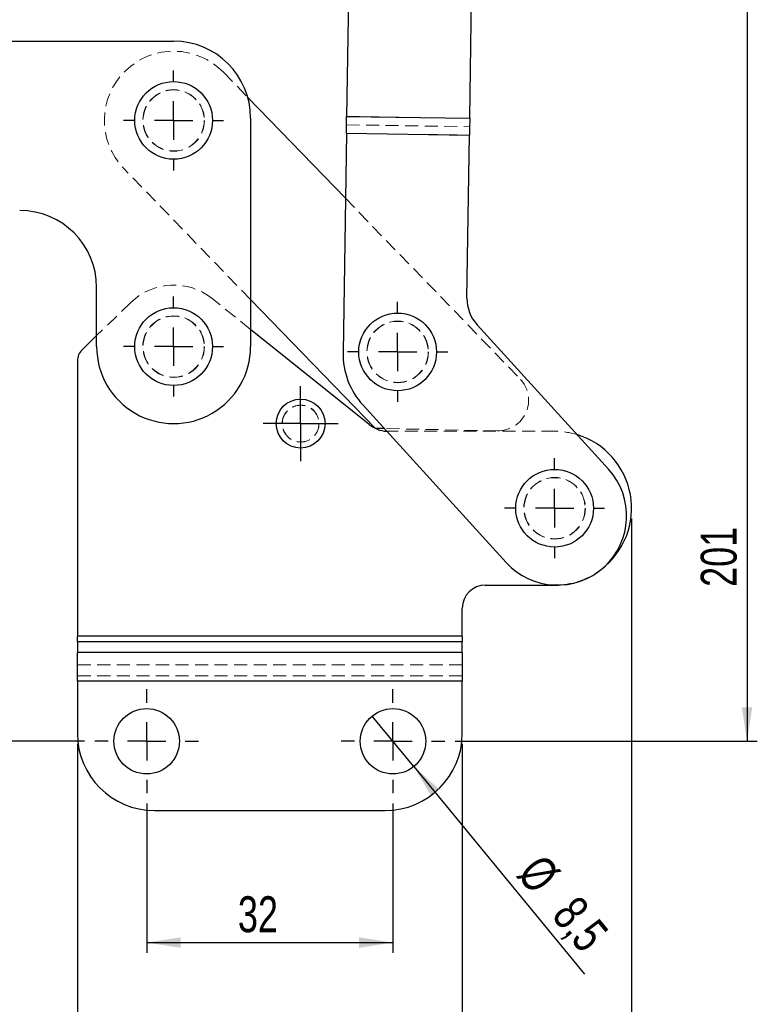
# Model space of a CAD drawing. Header units: millimetres. Extents: x 42 to 356, y 8 to 287.
# Tile 6 of 16: x 112 to 184, y 110 to 206. Entities that reach past the tile are written whole.
import ezdxf

# ---------------------------------------------------------------- set-up
doc = ezdxf.new("R2010")
doc.units = ezdxf.units.MM
doc.linetypes.add('HIDDEN', pattern=[1.905, 1.27, -0.635])
doc.layers.add('FORMATO', color=179, linetype='Continuous')
doc.styles.add('SLDTEXTSTYLE0', font='TXT', dxfattribs={"width": 0.75})
doc.dimstyles.new('SLDDIMSTYLE0', dxfattribs={"dimtxt": 3.5, "dimasz": 3.302, "dimexe": 0, "dimexo": 0.0625, "dimgap": 0.875, "dimtad": 1, "dimdec": 0, "dimlfac": 1.333333, "dimrnd": 1e-09, "dimzin": 12, "dimdsep": 46, "dimtxsty": 'SLDTEXTSTYLE0', "dimsah": 1, "dimcen": 0.09, "dimadec": 0, "dimazin": 3, "dimtfac": 1, "dimtdec": 0, "dimtofl": 0, "dimtmove": 0, "dimatfit": 3, "dimfxl": 0, "dimfrac": 2, "dimtolj": 1, "dimtzin": 12, "dimarcsym": 0})
doc.dimstyles.new('SLDDIMSTYLE1', dxfattribs={"dimtxt": 3.5, "dimasz": 3.302, "dimexe": 0, "dimexo": 0.0625, "dimgap": 0.875, "dimtad": 1, "dimdec": 3, "dimlfac": 1.333333, "dimrnd": 1e-09, "dimzin": 12, "dimdsep": 46, "dimtxsty": 'SLDTEXTSTYLE0', "dimsah": 1, "dimcen": 0.09, "dimadec": 0, "dimazin": 3, "dimtfac": 1, "dimtdec": 3, "dimtofl": 0, "dimtmove": 0, "dimatfit": 3, "dimfxl": 0, "dimfrac": 2, "dimtolj": 1, "dimtzin": 12, "dimarcsym": 0})
doc.dimstyles.new('SLDDIMSTYLE2', dxfattribs={"dimtxt": 3.5, "dimasz": 3.302, "dimexe": 0, "dimexo": 0.0625, "dimgap": 0.875, "dimtad": 1, "dimdec": 3, "dimlfac": 1.333333, "dimrnd": 1e-09, "dimzin": 12, "dimdsep": 46, "dimtxsty": 'SLDTEXTSTYLE0', "dimblk1": 'NONE', "dimsah": 1, "dimcen": 0, "dimadec": 0, "dimazin": 3, "dimtfac": 1, "dimtdec": 3, "dimtmove": 0, "dimatfit": 3, "dimldrblk": 'NONE', "dimfxl": 0, "dimfrac": 2, "dimtolj": 1, "dimtzin": 12, "dimarcsym": 0})

# ---------------------------------------------------------------- blocks, each defined once
blk = doc.blocks.new('_D')
at = {"layer": 'FORMATO'}
for p, q in [((151.406, 287.076), (183.858, 287.076)), ((182.858, 287.076), (182.858, 136)), ((154.417, 136), (183.858, 136))]:
    blk.add_line(p, q, dxfattribs=at)
for points in [[(182.858, 287.076), (182.35, 283.774), (183.366, 283.774)], [(182.858, 136), (183.366, 139.302), (182.35, 139.302)]]:
    blk.add_solid(points, dxfattribs=at)
at = {"layer": 'FORMATO', "insert": (178.346, 151.047), "char_height": 3.5, "attachment_point": 1, "rotation": 90, "style": 'SLDTEXTSTYLE0'}
blk.add_mtext('201', dxfattribs=at)
blk = doc.blocks.new('_D_1')
at = {"layer": 'FORMATO'}
for p, q in [((124.355, 129.937), (124.355, 115.377)), ((148.355, 129.937), (148.355, 115.377)), ((124.355, 116.377), (148.355, 116.377))]:
    blk.add_line(p, q, dxfattribs=at)
for points in [[(124.355, 116.377), (127.657, 115.869), (127.657, 116.885)], [(148.355, 116.377), (145.053, 116.885), (145.053, 115.869)]]:
    blk.add_solid(points, dxfattribs=at)
at = {"layer": 'FORMATO', "insert": (133.244, 120.889), "char_height": 3.5, "attachment_point": 1, "style": 'SLDTEXTSTYLE0'}
blk.add_mtext('32', dxfattribs=at)
blk = doc.blocks.new('_D_2')
at = {"layer": 'FORMATO'}
for p, q in [((117.605, 135.75), (117.605, 100.25)), ((155.105, 135.75), (155.105, 100.25)), ((117.605, 101.25), (155.105, 101.25))]:
    blk.add_line(p, q, dxfattribs=at)
for points in [[(117.605, 101.25), (120.907, 100.742), (120.907, 101.758)], [(155.105, 101.25), (151.803, 101.758), (151.803, 100.742)]]:
    blk.add_solid(points, dxfattribs=at)
at = {"layer": 'FORMATO', "insert": (133.244, 105.762), "char_height": 3.5, "attachment_point": 1, "style": 'SLDTEXTSTYLE0'}
blk.add_mtext('50', dxfattribs=at)
blk = doc.blocks.new('_D_3')
at = {"layer": 'FORMATO'}
for p, q in [((74.481, 203.245), (74.481, 100.25)), ((117.605, 135.75), (117.605, 100.25)), ((117.605, 101.25), (74.481, 101.25))]:
    blk.add_line(p, q, dxfattribs=at)
for points in [[(74.481, 101.25), (77.783, 100.742), (77.783, 101.758)], [(117.605, 101.25), (114.303, 101.758), (114.303, 100.742)]]:
    blk.add_solid(points, dxfattribs=at)
at = {"layer": 'FORMATO', "insert": (93, 105.762), "char_height": 3.5, "attachment_point": 1, "style": 'SLDTEXTSTYLE0'}
blk.add_mtext('57', dxfattribs=at)
blk = doc.blocks.new('_D_4')
at = {"layer": 'FORMATO'}
for p, q in [((74.481, 203.245), (74.481, 88.25)), ((171.605, 157.718), (171.605, 88.25)), ((74.481, 89.25), (171.605, 89.25))]:
    blk.add_line(p, q, dxfattribs=at)
for points in [[(74.481, 89.25), (77.783, 88.742), (77.783, 89.758)], [(171.605, 89.25), (168.303, 89.758), (168.303, 88.742)]]:
    blk.add_solid(points, dxfattribs=at)
at = {"layer": 'FORMATO', "insert": (127.825, 93.762), "char_height": 3.5, "attachment_point": 1, "style": 'SLDTEXTSTYLE0'}
blk.add_mtext('129', dxfattribs=at)
blk = doc.blocks.new('_D_5')
at = {"layer": 'FORMATO'}
for p, q in [((76.481, 204.245), (45.48, 204.245)), ((46.48, 204.245), (46.48, 136)), ((118.292, 136), (45.48, 136))]:
    blk.add_line(p, q, dxfattribs=at)
for points in [[(46.48, 204.245), (45.972, 200.943), (46.988, 200.943)], [(46.48, 136), (46.988, 139.302), (45.972, 139.302)]]:
    blk.add_solid(points, dxfattribs=at)
at = {"layer": 'FORMATO', "insert": (41.968, 159.206), "char_height": 3.5, "attachment_point": 1, "rotation": 90, "style": 'SLDTEXTSTYLE0'}
blk.add_mtext('90', dxfattribs=at)
blk = doc.blocks.new('_D_6')
at = {"layer": 'FORMATO'}
for p, q in [((76.481, 187.745), (63.48, 187.745)), ((64.48, 187.745), (64.48, 136)), ((118.292, 136), (63.48, 136))]:
    blk.add_line(p, q, dxfattribs=at)
for points in [[(64.48, 187.745), (63.972, 184.443), (64.988, 184.443)], [(64.48, 136), (64.988, 139.302), (63.972, 139.302)]]:
    blk.add_solid(points, dxfattribs=at)
at = {"layer": 'FORMATO', "insert": (59.968, 152.34), "char_height": 3.5, "attachment_point": 1, "rotation": 90, "style": 'SLDTEXTSTYLE0'}
blk.add_mtext('68', dxfattribs=at)
blk = doc.blocks.new('_D_7')
at = {"layer": 'FORMATO'}
for q in [(146.33, 138.461), (167.027, 113.304)]:
    blk.add_line((150.38, 133.538), q, dxfattribs=at)
blk.add_solid([(150.38, 133.538), (152.085, 130.666), (152.87, 131.311)], dxfattribs=at)
at = {"layer": 'FORMATO', "char_height": 3.5, "attachment_point": 1, "rotation": 309.44358, "style": 'SLDTEXTSTYLE0'}
for s, insert in [('%%c', (163.035, 125.227)), ('8,5', (166.429, 121.185))]:
    blk.add_mtext(s, dxfattribs=dict(at, insert=insert))
blk = doc.blocks.new('_NONE')
blk = doc.blocks.new('SW_CENTERMARKSYMBOL_0')
at = {"layer": 'FORMATO', "color": 0}
for p, q in [((0, 3.75), (0, 4.875)), ((0, 0), (0, 1.875)), ((-3.75, 0), (-4.875, 0)), ((0, 0), (-1.875, 0)), ((0, 0), (0, -1.875)), ((0, 0), (1.875, 0)), ((3.75, 0), (4.875, 0)), ((0, -3.75), (0, -4.875))]:
    blk.add_line(p, q, dxfattribs=at)
blk = doc.blocks.new('SW_CENTERMARKSYMBOL_1')
at = {"layer": 'FORMATO', "color": 0}
for p, q in [((0, 3.75), (0, 4.875)), ((0, 0), (0, 1.875)), ((-3.75, 0), (-4.875, 0)), ((0, 0), (-1.875, 0)), ((0, 0), (0, -1.875)), ((0, 0), (1.875, 0)), ((3.75, 0), (4.875, 0)), ((0, -3.75), (0, -4.875))]:
    blk.add_line(p, q, dxfattribs=at)
blk = doc.blocks.new('SW_CENTERMARKSYMBOL_2')
at = {"layer": 'FORMATO', "color": 0}
for p, q in [((0, 3.75), (0, 4.875)), ((0, 0), (0, 1.875)), ((-3.75, 0), (-4.875, 0)), ((0, 0), (-1.875, 0)), ((0, 0), (0, -1.875)), ((0, 0), (1.875, 0)), ((3.75, 0), (4.875, 0)), ((0, -3.75), (0, -4.875))]:
    blk.add_line(p, q, dxfattribs=at)
blk = doc.blocks.new('SW_CENTERMARKSYMBOL_3')
at = {"layer": 'FORMATO', "color": 0}
for p, q in [((0, 3.75), (0, 4.875)), ((0, 0), (0, 1.875)), ((-3.75, 0), (-4.875, 0)), ((0, 0), (-1.875, 0)), ((0, 0), (0, -1.875)), ((0, 0), (1.875, 0)), ((3.75, 0), (4.875, 0)), ((0, -3.75), (0, -4.875))]:
    blk.add_line(p, q, dxfattribs=at)
blk = doc.blocks.new('SW_CENTERMARKSYMBOL_4')
at = {"layer": 'FORMATO', "color": 0}
for p, q in [((0, 1.875), (0, 3.661)), ((0, 0), (0, 1.875)), ((-1.875, 0), (-3.661, 0)), ((0, 0), (-1.875, 0)), ((0, 0), (0, -1.875)), ((0, 0), (1.875, 0)), ((1.875, 0), (3.661, 0)), ((0, -1.875), (0, -3.661))]:
    blk.add_line(p, q, dxfattribs=at)
blk = doc.blocks.new('SW_CENTERMARKSYMBOL_5')
at = {"layer": 'FORMATO', "color": 0}
for p, q in [((0, 3.75), (0, 5.0625)), ((0, 0), (0, 1.875)), ((-3.75, 0), (-5.0625, 0)), ((0, 0), (-1.875, 0)), ((0, 0), (0, -1.875)), ((0, 0), (1.875, 0)), ((3.75, 0), (5.0625, 0)), ((0, -3.75), (0, -5.0625))]:
    blk.add_line(p, q, dxfattribs=at)
blk = doc.blocks.new('SW_CENTERMARKSYMBOL_6')
at = {"layer": 'FORMATO', "color": 0}
for p, q in [((0, 3.75), (0, 5.0625)), ((0, 0), (0, 1.875)), ((-3.75, 0), (-5.0625, 0)), ((0, 0), (-1.875, 0)), ((0, 0), (0, -1.875)), ((0, 0), (1.875, 0)), ((3.75, 0), (5.0625, 0)), ((0, -3.75), (0, -5.0625))]:
    blk.add_line(p, q, dxfattribs=at)

msp = doc.modelspace()

# ---------------------------------------------------------------- linework, layer by layer
at = {"color": 7, "linetype": 'Continuous', "lineweight": 25}
for p, q in [((144.052959, 210.813973), (143.839378, 196.916839)), ((155.837961, 196.732434), (156.051542, 210.629571)), ((94.731436, 204.244), (126.981435, 204.242619)), ((134.204934, 198.759153), (143.716626, 188.929663)), ((143.839378, 196.916839), (155.837961, 196.732434)), ((134.481113, 196.742297), (134.480159, 174.467297)), ((143.814024, 195.267062), (143.485881, 173.915697)), ((143.814024, 195.267062), (155.812606, 195.082658)), ((155.568327, 179.188014), (155.812606, 195.082658)), ((119.480159, 174.46794), (119.480406, 180.24294)), ((146.637848, 166.497393), (134.480356, 179.061083)), ((156.544844, 176.605958), (169.367816, 162.520154)), ((146.025332, 166.877807), (134.480231, 176.142138)), ((119.480205, 175.542142), (118.058813, 174.159326)), ((117.604782, 173.084176), (117.604782, 146.237834)), ((159.384869, 153.432205), (145.438914, 168.751586)), ((147.506682, 166.48018), (146.637848, 166.497393)), ((157.354783, 151.217619), (164.104783, 151.217619)), ((164.104783, 151.217619), (164.479001, 151.22696)), ((155.104782, 146.237834), (155.104782, 148.967618)), ((155.104782, 146.237834), (117.604782, 146.237834)), ((117.604782, 145.707504), (117.604782, 146.237834)), ((155.104782, 146.237834), (155.104782, 145.707504)), ((117.604782, 145.707504), (117.604782, 144.64294)), ((155.104782, 145.707504), (117.604782, 145.707504)), ((155.104782, 144.64294), (155.104782, 145.707504)), ((155.104782, 144.64294), (117.604782, 144.64294)), ((117.604782, 141.858707), (117.604782, 144.64294)), ((155.104782, 144.64294), (155.104782, 141.858707)), ((155.104782, 141.858707), (117.604782, 141.858707)), ((117.604782, 141.858707), (117.604782, 136.749875)), ((155.104782, 136.749875), (155.104782, 141.858707)), ((125.104782, 129.249874), (147.604782, 129.249874))]:
    msp.add_line(p, q, dxfattribs=at)
at = {"color": 7, "linetype": 'HIDDEN', "lineweight": 18}
for p, q in [((131.831845, 201.21153), (134.204934, 198.759153)), ((143.839378, 196.916839), (155.837961, 196.732434)), ((143.826701, 196.091951), (155.825284, 195.907546)), ((143.814024, 195.267062), (155.812606, 195.082658)), ((134.480356, 179.061083), (122.130363, 191.823707)), ((143.716626, 188.929663), (160.730147, 171.347696)), ((122.79628, 178.768218), (119.480205, 175.542142)), ((134.480231, 176.142138), (130.735307, 179.14724)), ((158.514842, 166.262101), (147.506682, 166.48018)), ((147.902907, 166.217618), (147.741762, 166.221949)), ((164.104783, 166.217618), (147.902907, 166.217618)), ((155.104782, 146.237834), (117.604782, 146.237834)), ((155.104782, 145.707504), (117.604782, 145.707504)), ((155.104782, 144.64294), (117.604782, 144.64294)), ((155.104782, 143.453601), (117.604782, 143.453601)), ((155.104782, 142.389038), (117.604782, 142.389038)), ((155.104782, 141.858707), (117.604782, 141.858707))]:
    msp.add_line(p, q, dxfattribs=at)
at = {"color": 7, "linetype": 'Continuous', "lineweight": 25, "flags": 128}
for points in [[(143.814024, 195.267062), (143.817229, 195.475621), (143.820431, 195.683956), (143.823626, 195.891847), (143.82681, 196.099067), (143.829981, 196.305399), (143.833135, 196.510615), (143.836268, 196.714502), (143.839378, 196.916839)], [(155.837961, 196.732434), (155.834852, 196.530098), (155.831718, 196.326214), (155.828564, 196.120994), (155.825393, 195.914665), (155.822209, 195.707445), (155.819014, 195.499554), (155.815812, 195.291219), (155.812606, 195.082658)]]:
    msp.add_lwpolyline(points, dxfattribs=at)
at = {"color": 7, "linetype": 'Continuous', "lineweight": 25}
for centre, radius in [((126.981104, 196.517618), 3.7875), ((126.980159, 174.467618), 3.7875), ((148.812105, 173.954404), 3.7875), ((139.354782, 166.967618), 2.38125), ((164.104782, 158.717618), 3.7875), ((124.354782, 135.999874), 3.1875), ((148.354782, 135.999874), 3.1875)]:
    msp.add_circle(centre, radius, dxfattribs=at)
at = {"color": 7, "linetype": 'HIDDEN', "lineweight": 18}
for centre, radius in [((126.981104, 196.517618), 3), ((126.981104, 196.517618), 2.976563), ((126.980159, 174.467618), 3), ((126.980159, 174.467618), 3), ((126.980159, 174.467618), 2.976562), ((148.812105, 173.954404), 3), ((148.812105, 173.954404), 2.976562), ((139.354782, 166.967618), 1.8), ((139.354782, 166.967618), 1.785937), ((164.104782, 158.717618), 3), ((164.104782, 158.717618), 2.976563)]:
    msp.add_circle(centre, radius, dxfattribs=at)
at = {"color": 7, "linetype": 'Continuous', "lineweight": 25}
for centre, radius, start, end in [((126.981113, 196.742618), 7.5, 359.99754517, 89.99754517), ((111.980407, 180.243261), 7.5, 359.99754517, 89.99754517), ((159.317884, 179.130388), 3.75, 179.11950825, 222.31307334), ((119.104782, 173.084176), 1.5, 134.21184298, 180), ((126.980159, 174.467618), 7.5, 179.99754517, 359.99754517), ((150.984995, 173.800446), 7.5, 179.11950825, 222.31307334), ((147.902906, 169.217618), 3, 231.25480857, 266.9208817), ((164.104782, 158.717618), 7.5, 307.37159878, 72.97117158), ((164.376342, 157.97618), 6.750001, 222.31307334, 42.31307334), ((157.354782, 148.967618), 2.25, 90, 180), ((125.104782, 136.749874), 7.5, 180, 270), ((147.604782, 136.749874), 7.5, 270, 0)]:
    msp.add_arc(centre, radius, start, end, dxfattribs=at)
at = {"color": 7, "linetype": 'HIDDEN', "lineweight": 18}
for centre, radius, start, end in [((126.981104, 196.517618), 6.75, 44.05864765, 224.05864765), ((126.980159, 174.467618), 6, 51.25480857, 134.21184298), ((158.574263, 169.261513), 3, 268.86507987, 44.05864765), ((164.104782, 158.717618), 7.5, 72.97117158, 90), ((164.104782, 158.717618), 7.5, 272.86000796, 307.37159878)]:
    msp.add_arc(centre, radius, start, end, dxfattribs=at)

# ---------------------------------------------------------------- block references
at = {"layer": 'FORMATO'}
for name, p in [('SW_CENTERMARKSYMBOL_1', (126.981104, 196.517618)), ('SW_CENTERMARKSYMBOL_0', (126.980159, 174.467618)), ('SW_CENTERMARKSYMBOL_2', (148.812105, 173.954404)), ('SW_CENTERMARKSYMBOL_4', (139.354782, 166.967618)), ('SW_CENTERMARKSYMBOL_3', (164.104782, 158.717618)), ('SW_CENTERMARKSYMBOL_6', (124.354782, 135.999874)), ('SW_CENTERMARKSYMBOL_5', (148.354782, 135.999874))]:
    msp.add_blockref(name, p, dxfattribs=at)

# ---------------------------------------------------------------- dimensions: what is measured, and where the dimension line sits
for base, p1, p2, dimstyle, picture, middle in [((182.857675, 135.999874), (150.405672, 287.076159), (153.417282, 135.999874), 'SLDDIMSTYLE0', '_D', (182.857675, 154.926089)), ((46.479838, 135.999874), (77.481435, 204.244739), (119.292282, 135.999874), 'SLDDIMSTYLE1', '_D_5', (46.479838, 161.792339)), ((64.479838, 135.999874), (77.480728, 187.744739), (119.292282, 135.999874), 'SLDDIMSTYLE1', '_D_6', (64.479838, 154.926089))]:
    dim = msp.add_linear_dim(base=base, p1=p1, p2=p2, angle=90, dimstyle=dimstyle, dxfattribs=at)
    dim.commit()
    dim.dimension.update_dxf_attribs({"geometry": picture, "text_midpoint": middle, "dimtype": 160})
for base, p1, p2, dimstyle, picture, middle in [((74.481435, 101.249874), (117.604782, 136.749874), (74.481435, 204.244867), 'SLDDIMSTYLE0', '_D_3', (95.586477, 101.249874)), ((171.604782, 89.249874), (74.481435, 204.244867), (171.604782, 158.717618), 'SLDDIMSTYLE0', '_D_4', (131.703823, 89.249874)), ((155.104782, 101.249874), (117.604782, 136.749874), (155.104782, 136.749874), 'SLDDIMSTYLE1', '_D_2', (135.829853, 101.249874)), ((148.354782, 116.37728), (124.354782, 130.937374), (148.354782, 130.937374), 'SLDDIMSTYLE1', '_D_1', (135.829853, 116.37728))]:
    dim = msp.add_linear_dim(base=base, p1=p1, p2=p2, dimstyle=dimstyle, dxfattribs=at)
    dim.commit()
    dim.dimension.update_dxf_attribs({"geometry": picture, "text_midpoint": middle, "dimtype": 160})
dim = msp.add_diameter_dim_2p(p1=(146.329706, 138.461423), p2=(150.379859, 133.538326), dimstyle='SLDDIMSTYLE2', dxfattribs=at)
dim.commit()
dim.dimension.update_dxf_attribs({"geometry": '_D_7', "text_midpoint": (163.400473, 117.711352), "dimtype": 163})

doc.saveas('drawing.dxf')
